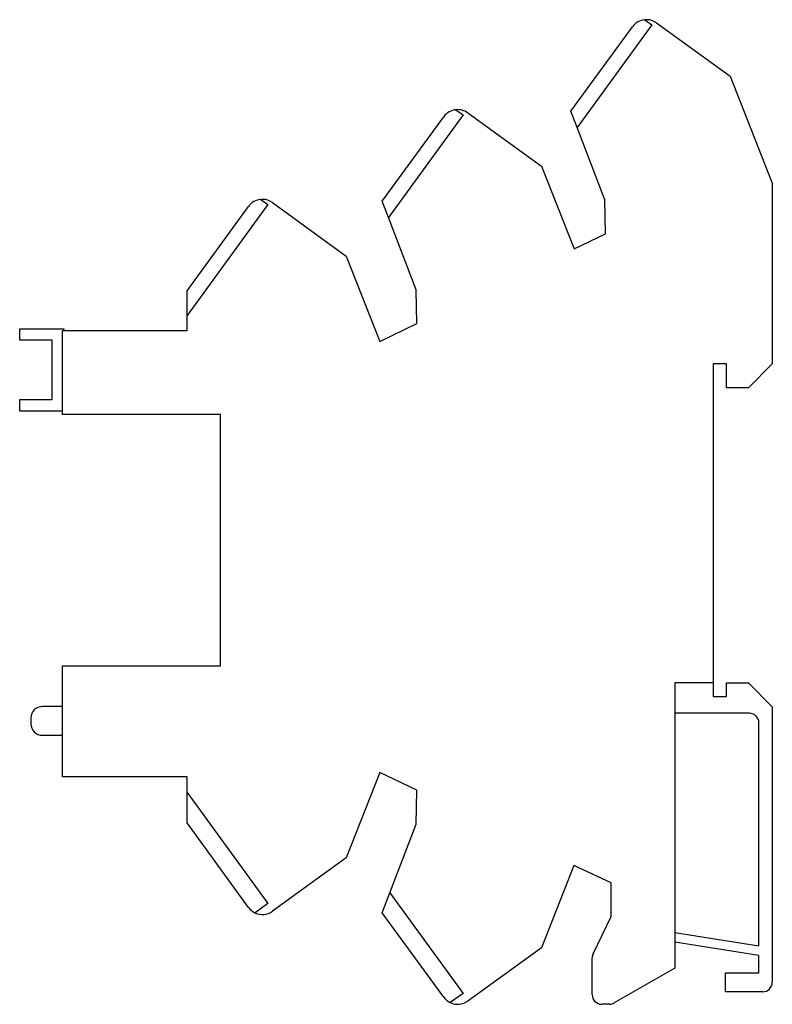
# Model space of a CAD drawing. Extents: x -3.1 to 0, y -1.95 to 2.11.
import ezdxf

# ---------------------------------------------------------------- set-up
doc = ezdxf.new("R2010")
doc.units = 0
doc.header["$MEASUREMENT"] = 0
doc.layers.add('TRMODEL1', color=7, linetype='CONTINUOUS')

msp = doc.modelspace()

# ---------------------------------------------------------------- linework, layer by layer
at = {"layer": 'TRMODEL1', "color": 7, "linetype": 'CONTINUOUS'}
for p, q in [((-0.8288, 1.729), (-0.5759, 2.077)), ((-0.4965, 2.085), (-0.8034, 1.6626)), ((-0.5253, 2.106), (-0.4965, 2.085)), ((-0.4768, 2.0928), (-0.1732, 1.8731)), ((-0.1732, 1.8731), (0, 1.4324)), ((-1.6056, 1.3586), (-1.3527, 1.7067)), ((-1.2732, 1.7146), (-1.5802, 1.2921)), ((-1.3022, 1.7356), (-1.2732, 1.7146)), ((-1.2537, 1.7225), (-0.95, 1.5027)), ((-0.8034, 1.6626), (-0.8288, 1.729)), ((-0.6894, 1.3638), (-0.8034, 1.6626)), ((-0.95, 1.5027), (-0.8161, 1.162)), ((0, 1.4324), (0, 0.689)), ((-2.0772, 1.3449), (-2.4095, 0.8875)), ((-2.106, 1.3658), (-2.0772, 1.3449)), ((-2.0576, 1.3527), (-1.7539, 1.1329)), ((-1.5802, 1.2921), (-1.6056, 1.3586)), ((-0.6869, 1.2248), (-0.6894, 1.3638)), ((-2.4095, 0.9889), (-2.1566, 1.3369)), ((-1.4662, 0.9935), (-1.5802, 1.2921)), ((-0.8161, 1.162), (-0.6869, 1.2248)), ((-1.7539, 1.1329), (-1.6155, 0.7807)), ((-2.4095, 0.8875), (-2.4095, 0.9889)), ((-1.4638, 0.8544), (-1.4662, 0.9935)), ((-2.4095, 0.8268), (-2.4095, 0.8875)), ((-1.6155, 0.7807), (-1.4638, 0.8544)), ((-3.0984, 0.8331), (-2.9173, 0.8331)), ((-3.0984, 0.7858), (-3.0984, 0.8331)), ((-2.9226, 0.8268), (-2.4095, 0.8268)), ((-2.9226, 0.4803), (-2.9226, 0.8268)), ((-2.9173, 0.8331), (-2.9173, 0.8268)), ((-2.9646, 0.7858), (-3.0984, 0.7858)), ((-2.9646, 0.5417), (-2.9646, 0.7858)), ((-0.2441, 0.689), (-0.2441, -0.6253)), ((-0.189, 0.689), (-0.2441, 0.689)), ((-0.189, 0.5906), (-0.189, 0.689)), ((0, 0.689), (-0.0984, 0.5906)), ((-0.0984, 0.5906), (-0.189, 0.5906)), ((-3.0984, 0.5417), (-2.9646, 0.5417)), ((-3.0984, 0.4945), (-3.0984, 0.5417)), ((-2.9226, 0.4945), (-3.0984, 0.4945)), ((-2.2717, 0.4803), (-2.9226, 0.4803)), ((-2.2717, -0.5551), (-2.2717, 0.4803)), ((-2.9226, -0.5551), (-2.2717, -0.5551)), ((-2.9226, -1.0118), (-2.9226, -0.5551)), ((-0.4016, -0.6253), (-0.4016, -1.7997)), ((-0.2441, -0.6253), (-0.4016, -0.6253)), ((-0.2441, -0.6253), (-0.2441, -0.6811)), ((-0.189, -0.6811), (-0.189, -0.6253)), ((-0.189, -0.6253), (-0.0984, -0.6253)), ((-0.0984, -0.6253), (0, -0.7238)), ((-0.2441, -0.6811), (-0.189, -0.6811)), ((-2.9226, -0.7228), (-3.0051, -0.7228)), ((0, -0.7238), (0, -1.8583)), ((-3.0524, -0.7701), (-3.0524, -0.7819)), ((-0.0945, -0.7504), (-0.4016, -0.7504)), ((-3.0524, -0.7819), (-3.0524, -0.7937)), ((-0.0551, -1.7084), (-0.0551, -0.7898)), ((-3.0051, -0.8409), (-2.9226, -0.8409)), ((-2.4095, -1.0118), (-2.9226, -1.0118)), ((-2.4095, -1.0769), (-2.4095, -1.0118)), ((-1.6155, -0.9939), (-1.7539, -1.3461)), ((-1.4638, -1.0676), (-1.6155, -0.9939)), ((-2.4095, -1.0769), (-2.0772, -1.5343)), ((-2.4095, -1.202), (-2.4095, -1.0769)), ((-1.4662, -1.2066), (-1.4638, -1.0676)), ((-2.1566, -1.5501), (-2.4095, -1.202)), ((-1.5743, -1.4899), (-1.4662, -1.2066)), ((-1.7539, -1.3461), (-2.0576, -1.5659)), ((-0.8168, -1.377), (-0.95, -1.7159)), ((-0.6627, -1.4486), (-0.8168, -1.377)), ((-0.6627, -1.5876), (-0.6627, -1.4486)), ((-1.6056, -1.5718), (-1.5743, -1.4899)), ((-1.5743, -1.4899), (-1.2732, -1.9043)), ((-2.0772, -1.5343), (-2.1297, -1.5724)), ((-1.3527, -1.9198), (-1.6056, -1.5718)), ((-0.7375, -1.7409), (-0.6627, -1.5876)), ((-0.4016, -1.6535), (-0.0551, -1.7084)), ((-0.0551, -1.7482), (-0.4016, -1.6933)), ((-0.95, -1.7159), (-1.2537, -1.9356)), ((-0.7415, -1.9094), (-0.7415, -1.7582)), ((-0.0551, -1.8189), (-0.0551, -1.7482)), ((-0.4016, -1.7997), (-0.6507, -1.9435)), ((-0.1929, -1.8976), (-0.1929, -1.8189)), ((-0.1929, -1.8189), (-0.0551, -1.8189)), ((-1.2732, -1.9043), (-1.3256, -1.9423)), ((-0.0394, -1.8976), (-0.1929, -1.8976)), ((-0.6704, -1.9488), (-0.7021, -1.9488))]:
    msp.add_line(p, q, dxfattribs=at)
for centre, radius, start, end in [((-0.5184, 2.0353), 0.071, 95.513, 144.0001), ((-0.5184, 2.0353), 0.071, 54.1088, 95.513), ((-1.2953, 1.6649), 0.071, 95.5647, 144.0001), ((-1.2953, 1.6649), 0.071, 54.1088, 95.5647), ((-2.0992, 1.2952), 0.071, 95.5232, 144.0001), ((-2.0992, 1.2952), 0.071, 54.1088, 95.5232), ((-3.0051, -0.7701), 0.0472, 90, 180), ((-0.0945, -0.7898), 0.0394, 0, 90), ((-3.0051, -0.7937), 0.0472, 180, 270), ((-2.0992, -1.5083), 0.071, 215.9999, 244.5214), ((-2.0992, -1.5083), 0.071, 244.5214, 305.8912), ((-0.7021, -1.7582), 0.0394, 154, 180), ((-0.0394, -1.8583), 0.0394, 270, 0), ((-1.2953, -1.8781), 0.071, 215.9999, 244.7829), ((-1.2953, -1.8781), 0.071, 244.7829, 305.8912), ((-0.7021, -1.9094), 0.0394, 180, 270), ((-0.6704, -1.9094), 0.0394, 270, 300)]:
    msp.add_arc(centre, radius, start, end, dxfattribs=at)

doc.saveas('drawing.dxf')
